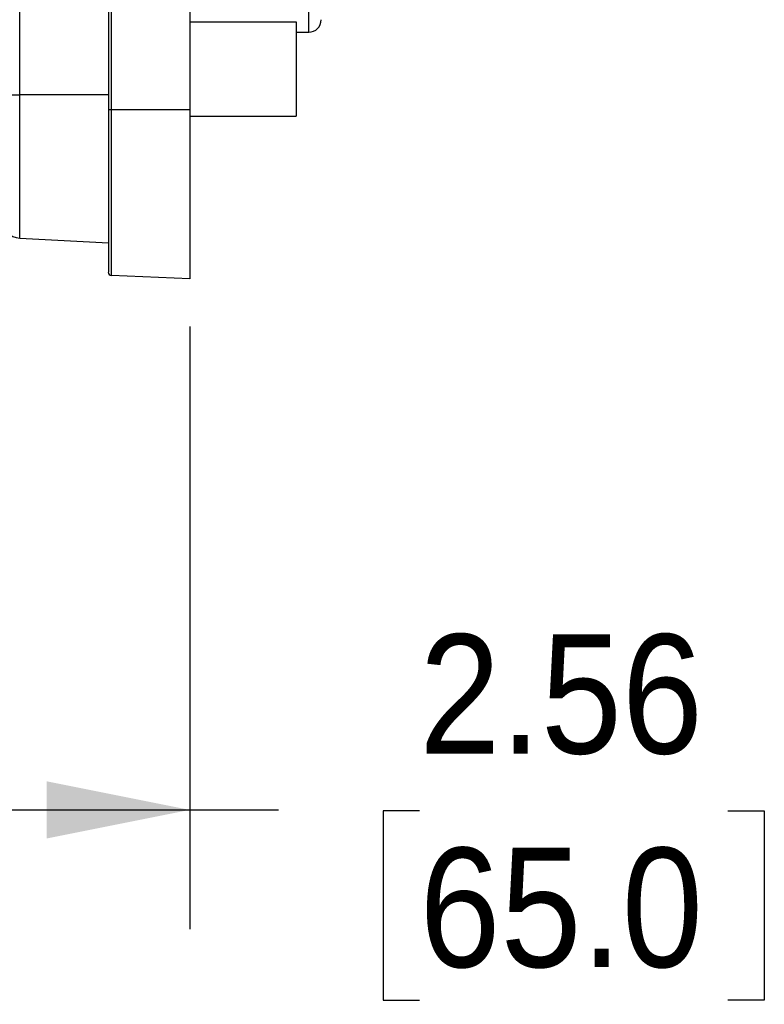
# Model space of a CAD drawing. Header units: inches. Extents: x 0 to 33, y 0 to 25.5.
# Tile 4 of 13: x 18.9 to 21.3, y 8.1 to 11.2. Entities that reach past the tile are written whole.
import ezdxf

# ---------------------------------------------------------------- set-up
doc = ezdxf.new("R2010")
doc.units = ezdxf.units.IN
doc.header["$LTSCALE"] = 3
doc.header["$MEASUREMENT"] = 0
doc.linetypes.add('SLD-Solid', pattern=[0])
doc.layers.add('DIMENSIONS', color=140, linetype='SLD-Solid', lineweight=25)
doc.styles.add('SLDTEXTSTYLE0', font='GOTHIC.TTF', dxfattribs={"width": 0.913})
doc.dimstyles.new('SLDDIMSTYLE0', dxfattribs={"dimtxt": 0.375, "dimasz": 0.45, "dimexe": 0, "dimexo": 0.0625, "dimgap": 0.09375, "dimtad": 0, "dimtih": 1, "dimtoh": 1, "dimrnd": 1e-09, "dimzin": 12, "dimdsep": 46, "dimtxsty": 'SLDTEXTSTYLE0', "dimsah": 1, "dimcen": 0.09, "dimadec": 0, "dimazin": 3, "dimtfac": 1, "dimtofl": 0, "dimtmove": 0, "dimatfit": 3, "dimfxl": 0, "dimfrac": 2, "dimtolj": 1, "dimtzin": 12, "dimarcsym": 0})

# ---------------------------------------------------------------- blocks, each defined once
blk = doc.blocks.new('_D_8')
at = {"layer": 'DIMENSIONS'}
for p, q in [((16.8943, 10.9609), (16.8943, 8.3196)), ((19.4533, 10.2146), (19.4533, 8.3196)), ((16.8943, 8.6946), (19.4533, 8.6946)), ((19.4533, 8.6946), (19.7323, 8.6946)), ((20.1755, 8.6917), (20.0612, 8.6917)), ((20.0612, 8.6917), (20.0612, 8.0964)), ((21.1453, 8.6917), (21.2595, 8.6917)), ((21.2595, 8.6917), (21.2595, 8.0964)), ((20.0612, 8.0964), (20.1755, 8.0964)), ((21.2595, 8.0964), (21.1453, 8.0964))]:
    blk.add_line(p, q, dxfattribs=at)
for points in [[(16.8943, 8.6946), (17.3443, 8.6046), (17.3443, 8.7846)], [(19.4533, 8.6946), (19.0033, 8.7846), (19.0033, 8.6046)]]:
    blk.add_solid(points, dxfattribs=at)
at = {"layer": 'DIMENSIONS', "char_height": 0.375, "attachment_point": 1, "style": 'SLDTEXTSTYLE0'}
for s, insert in [('2.56', (20.1755, 9.2469)), ('65.0', (20.1755, 8.5754))]:
    blk.add_mtext(s, dxfattribs=dict(at, insert=insert))

msp = doc.modelspace()

# ---------------------------------------------------------------- linework, layer by layer
for p, q in [((19.1974, 14.2583), (19.1974, 10.8961)), ((19.2068, 10.8961), (19.2068, 14.2583)), ((19.4533, 14.2583), (19.4533, 10.8961)), ((18.9187, 10.9434), (18.9187, 14.2111)), ((19.8273, 11.1402), (19.8273, 14.1717)), ((19.4533, 11.1732), (19.788, 11.1732)), ((19.788, 11.1732), (19.788, 10.8764)), ((19.788, 11.1402), (19.8273, 11.1402)), ((18.8628, 10.9434), (18.9187, 10.9434)), ((18.9187, 10.4928), (18.9187, 10.9434)), ((19.1974, 10.9434), (18.9187, 10.9434)), ((19.2068, 10.8961), (19.1974, 10.8961)), ((19.1974, 10.8961), (19.1974, 10.3852)), ((19.4533, 10.8961), (19.2068, 10.8961)), ((19.2068, 10.3754), (19.2068, 10.8961)), ((19.4533, 10.8961), (19.4533, 10.3646)), ((19.4533, 10.8764), (19.788, 10.8764)), ((18.9187, 10.4928), (19.1974, 10.4781)), ((19.4533, 10.3646), (19.2068, 10.3754))]:
    msp.add_line(p, q)
for centre, radius, start, end in [((19.8273, 11.1796), 0.0394, 270, 0), ((18.9218, 10.5517), 0.0591, 180, 267), ((19.2072, 10.3852), 0.00984, 180, 267.5)]:
    msp.add_arc(centre, radius, start, end)

# ---------------------------------------------------------------- dimensions: what is measured, and where the dimension line sits
at = {"layer": 'DIMENSIONS'}
dim = msp.add_linear_dim(base=(19.4533, 8.6946), p1=(16.8943, 11.1109), p2=(19.4533, 10.3646), dimstyle='SLDDIMSTYLE0', dxfattribs=at)
dim.commit()
dim.dimension.update_dxf_attribs({"geometry": '_D_8', "text_midpoint": (20.6604, 8.6946), "dimtype": 160})

doc.saveas('drawing.dxf')
